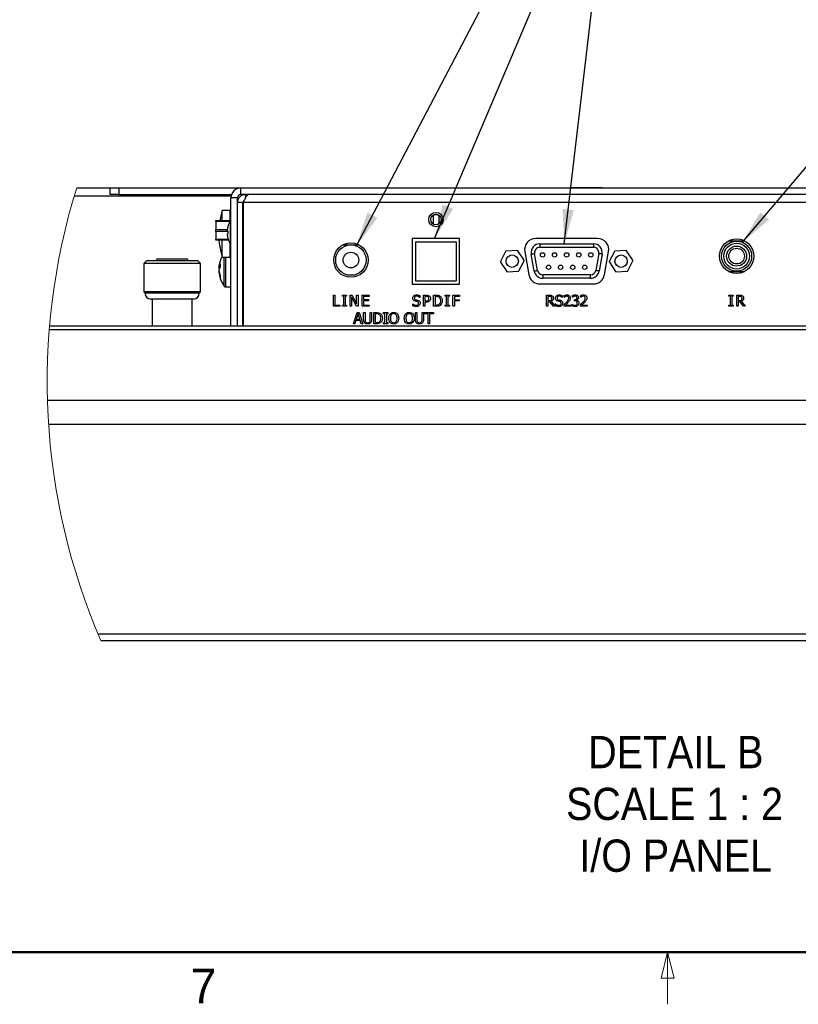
# Model space of a CAD drawing. Header units: millimetres. Extents: x 0 to 844, y -2 to 552.
# Tile 2 of 119: x 142 to 231, y 7 to 120. Entities that reach past the tile are written whole.
import ezdxf

# ---------------------------------------------------------------- set-up
doc = ezdxf.new("R2010")
doc.units = ezdxf.units.MM
doc.styles.add('SLDTEXTSTYLE0', font='ARIAL.TTF', dxfattribs={"width": 0.948})
doc.styles.add('SLDTEXTSTYLE2', font='GOTHIC.TTF', dxfattribs={"width": 0.913})
doc.styles.get("Standard").update_dxf_attribs({"font": 'GOTHIC.TTF'})
doc.dimstyles.new('SLDDIMSTYLE3', dxfattribs={"dimtxt": 0.18, "dimasz": 3.9624, "dimexe": 0, "dimexo": 0.0625, "dimgap": 0, "dimtad": 0, "dimtih": 1, "dimtoh": 1, "dimdec": 0, "dimrnd": 1e-09, "dimzin": 0, "dimdsep": 46, "dimtxsty": 'STANDARD', "dimsah": 1, "dimcen": 0.09, "dimadec": 0, "dimazin": 0, "dimtfac": 3.9624, "dimtdec": 0, "dimtofl": 0, "dimtmove": 0, "dimatfit": 3, "dimfxl": 1, "dimfrac": 2, "dimtolj": 1, "dimtzin": 0, "dimarcsym": 0})

# ---------------------------------------------------------------- blocks, each defined once
blk = doc.blocks.new('SW_NOTE_0_11')
at = {"color": 0, "linetype": 'Continuous', "lineweight": 0, "attachment_point": 2, "style": 'SLDTEXTSTYLE2'}
for s, insert, char_height in [('DETAIL B', (9.67, 4.73), 3.704), ('SCALE 1 : 2', (9.52, -1.21), 3.7042), ('I/O PANEL', (9.66, -7.15), 3.704)]:
    blk.add_mtext(s, dxfattribs=dict(at, insert=insert, char_height=char_height))

msp = doc.modelspace()

# ---------------------------------------------------------------- linework, layer by layer
at = {"color": 8, "linetype": 'Continuous', "lineweight": 25}
for p, q in [((147.83, 99.434), (165.823, 99.434)), ((290.958, 98.675), (167.237, 98.675)), ((165.673, 97.754), (165.673, 96.594)), ((189.547, 97.276), (189.092, 97.276)), ((165.733, 93.92), (165.733, 96.549)), ((167.167, 97.087), (167.237, 97.087)), ((165.673, 94.022), (165.673, 92.42)), ((167.237, 93.086), (167.167, 93.086)), ((165.029, 89.086), (165.029, 92.42)), ((165.223, 88.987), (165.223, 92.42))]:
    msp.add_line(p, q, dxfattribs=at)
at = {"color": 7, "linetype": 'Continuous', "lineweight": 25}
for p, q in [((148.108, 100.346), (151.94, 100.346)), ((151.94, 99.587), (151.94, 100.346)), ((151.94, 100.346), (152.94, 100.346)), ((152.94, 99.587), (151.94, 99.587)), ((152.94, 100.346), (152.94, 99.587)), ((152.94, 100.346), (166.94, 100.346)), ((152.94, 99.587), (165.866, 99.587)), ((166.94, 99.599), (166.94, 100.346)), ((166.94, 100.346), (290.457, 100.346)), ((290.686, 99.599), (166.94, 99.599)), ((166.94, 99.587), (166.94, 99.599)), ((166.94, 99.587), (167.471, 99.587)), ((167.471, 99.587), (167.471, 99.205)), ((167.825, 99.587), (167.471, 99.587)), ((290.69, 99.587), (167.825, 99.587)), ((176.404, 99.599), (176.404, 99.587)), ((204.712, 100.347), (204.712, 100.346)), ((205.636, 100.347), (204.712, 100.347)), ((205.212, 99.599), (205.212, 99.587)), ((205.636, 100.347), (205.636, 100.346)), ((207.483, 100.347), (205.636, 100.347)), ((207.483, 100.347), (207.483, 100.346)), ((208.407, 100.347), (207.483, 100.347)), ((207.907, 99.587), (207.907, 99.599)), ((208.407, 100.347), (208.407, 100.346)), ((166.559, 99.206), (165.8, 99.206)), ((165.8, 84.526), (165.8, 99.206)), ((166.559, 84.526), (166.559, 99.206)), ((167.167, 98.675), (166.559, 98.675)), ((166.572, 98.824), (166.572, 99.303)), ((166.572, 98.979), (166.628, 98.979)), ((167.167, 84.526), (167.167, 98.675)), ((167.237, 84.526), (167.237, 98.675)), ((165.673, 97.754), (164.759, 97.754)), ((164.759, 97.754), (164.759, 96.594)), ((167.167, 97.468), (167.237, 97.468)), ((188.996, 97.226), (188.996, 96.215)), ((189.668, 97.209), (189.668, 96.232)), ((164.059, 96.594), (165.773, 96.594)), ((164.059, 96.484), (164.059, 96.594)), ((165.694, 96.484), (164.059, 96.484)), ((164.059, 96.484), (164.059, 95.579)), ((167.237, 96.219), (167.167, 96.219)), ((164.059, 95.579), (165.39, 95.579)), ((164.059, 95.359), (164.059, 95.579)), ((165.451, 95.359), (164.059, 95.359)), ((164.059, 95.359), (164.059, 94.454)), ((167.237, 95.984), (167.167, 95.984)), ((164.059, 94.454), (165.484, 94.454)), ((164.059, 94.344), (164.059, 94.454)), ((165.523, 94.344), (164.059, 94.344)), ((164.759, 94.344), (164.759, 92.42)), ((167.167, 94.484), (167.237, 94.484)), ((178.656, 93.821), (179.569, 93.821)), ((179.569, 93.821), (180.482, 93.821)), ((192.031, 94.544), (186.606, 94.544)), ((186.606, 94.544), (186.606, 89.319)), ((186.982, 94.171), (186.982, 89.696)), ((186.982, 94.171), (191.657, 94.171)), ((191.657, 94.171), (191.657, 89.696)), ((192.031, 89.319), (192.031, 94.544)), ((207.874, 94.544), (200.766, 94.544)), ((201.233, 93.933), (207.406, 93.933)), ((201.233, 93.933), (201.233, 93.533)), ((207.406, 93.933), (207.406, 93.533)), ((222.906, 94.271), (224.732, 94.271)), ((167.167, 92.705), (167.237, 92.705)), ((197.31, 93.065), (196.718, 91.894)), ((198.662, 93.165), (197.352, 93.093)), ((199.425, 92.044), (198.707, 93.142)), ((199.515, 93.054), (199.984, 90.394)), ((200.592, 90.81), (200.248, 92.76)), ((200.986, 90.879), (200.642, 92.829)), ((201.233, 93.533), (207.406, 93.533)), ((207.997, 92.829), (207.653, 90.879)), ((208.391, 92.76), (208.047, 90.81)), ((208.656, 90.394), (209.125, 93.054)), ((209.805, 93.065), (209.213, 91.894)), ((211.157, 93.165), (209.847, 93.093)), ((211.92, 92.044), (211.202, 93.142)), ((156.121, 91.998), (155.794, 91.671)), ((155.794, 91.671), (155.794, 88.419)), ((162.324, 91.671), (155.794, 91.671)), ((161.998, 91.998), (156.121, 91.998)), ((157.294, 92.16), (157.227, 91.998)), ((160.825, 92.16), (157.294, 92.16)), ((160.892, 91.998), (160.825, 92.16)), ((162.324, 91.671), (161.998, 91.998)), ((162.324, 88.419), (162.324, 91.671)), ((164.759, 92.42), (165.673, 92.42)), ((196.72, 91.845), (197.438, 90.746)), ((198.835, 90.823), (199.427, 91.994)), ((209.215, 91.845), (209.933, 90.746)), ((211.33, 90.823), (211.922, 91.994)), ((164.432, 91.301), (164.572, 91.283)), ((164.432, 91.217), (164.438, 91.3)), ((164.475, 91.073), (164.432, 91.074)), ((164.438, 90.673), (164.432, 90.756)), ((164.432, 90.672), (164.46, 90.676)), ((197.483, 90.723), (198.793, 90.796)), ((201.577, 90.383), (201.577, 89.983)), ((207.062, 90.383), (201.577, 90.383)), ((207.062, 89.983), (207.062, 90.383)), ((209.978, 90.723), (211.288, 90.796)), ((222.901, 90.771), (224.737, 90.771)), ((186.606, 89.319), (192.031, 89.319)), ((186.982, 89.696), (191.657, 89.696)), ((201.235, 89.344), (207.405, 89.344)), ((207.062, 89.983), (201.577, 89.983)), ((155.794, 88.419), (155.958, 88.256)), ((162.324, 88.419), (155.794, 88.419)), ((162.161, 88.256), (155.958, 88.256)), ((162.161, 88.256), (162.324, 88.419)), ((165.223, 88.987), (165.8, 88.987)), ((167.167, 89.012), (167.237, 89.012)), ((161.508, 87.603), (156.611, 87.603)), ((156.774, 87.603), (156.774, 84.526)), ((161.345, 84.526), (161.345, 87.603)), ((177.57, 86.772), (177.57, 88.042)), ((177.57, 88.042), (177.73, 88.042)), ((177.73, 88.042), (177.73, 86.917)), ((178.592, 87.913), (178.592, 88.042)), ((178.592, 88.042), (179.074, 88.042)), ((178.753, 87.913), (178.592, 87.913)), ((178.753, 86.901), (178.753, 87.913)), ((179.074, 87.913), (178.914, 87.913)), ((178.914, 87.913), (178.914, 86.901)), ((179.074, 88.042), (179.074, 87.913)), ((179.486, 86.772), (179.486, 88.042)), ((179.486, 88.042), (179.727, 88.042)), ((180.194, 86.772), (179.647, 87.867)), ((179.647, 87.867), (179.647, 86.772)), ((179.727, 88.042), (180.225, 87.036)), ((180.225, 87.036), (180.225, 88.042)), ((180.225, 88.042), (180.386, 88.042)), ((180.386, 88.042), (180.386, 86.772)), ((180.846, 86.772), (180.846, 88.042)), ((180.846, 88.042), (181.65, 88.042)), ((181.65, 87.897), (181.007, 87.897)), ((181.007, 87.897), (181.007, 87.544)), ((181.007, 87.544), (181.601, 87.544)), ((181.601, 87.399), (181.007, 87.399)), ((181.007, 87.399), (181.007, 86.917)), ((181.601, 87.544), (181.601, 87.399)), ((181.65, 88.042), (181.65, 87.897)), ((186.656, 86.837), (186.656, 87.045)), ((186.656, 87.045), (186.668, 87.045)), ((187.459, 87.785), (187.447, 87.785)), ((187.459, 87.991), (187.459, 87.785)), ((187.887, 86.772), (187.887, 88.042)), ((187.887, 88.042), (188.207, 88.042)), ((188.191, 87.897), (188.048, 87.897)), ((188.048, 87.897), (188.048, 87.383)), ((188.048, 87.383), (188.165, 87.383)), ((188.194, 87.238), (188.048, 87.238)), ((188.048, 87.238), (188.048, 86.772)), ((189.054, 86.772), (189.054, 88.042)), ((189.054, 88.042), (189.342, 88.042)), ((189.344, 87.897), (189.215, 87.897)), ((189.215, 87.897), (189.215, 86.917)), ((190.382, 87.913), (190.382, 88.042)), ((190.382, 88.042), (190.864, 88.042)), ((190.543, 87.913), (190.382, 87.913)), ((190.543, 86.901), (190.543, 87.913)), ((190.704, 87.913), (190.704, 86.901)), ((190.864, 87.913), (190.704, 87.913)), ((190.864, 88.042), (190.864, 87.913)), ((191.276, 88.042), (192.031, 88.042)), ((191.276, 86.772), (191.276, 88.042)), ((192.031, 87.897), (191.437, 87.897)), ((191.437, 87.897), (191.437, 87.528)), ((191.437, 87.528), (191.999, 87.528)), ((191.999, 87.383), (191.437, 87.383)), ((191.437, 87.383), (191.437, 86.772)), ((191.999, 87.528), (191.999, 87.383)), ((192.031, 88.042), (192.031, 87.897)), ((202.005, 86.772), (202.005, 88.042)), ((202.005, 88.042), (202.33, 88.042)), ((202.333, 87.897), (202.166, 87.897)), ((202.166, 87.897), (202.166, 87.415)), ((202.166, 87.415), (202.315, 87.415)), ((202.396, 87.27), (202.166, 87.27)), ((202.166, 87.27), (202.166, 86.772)), ((202.797, 86.772), (202.396, 87.27)), ((202.535, 87.318), (202.986, 86.772)), ((203.018, 86.837), (203.018, 87.045)), ((203.018, 87.045), (203.03, 87.045)), ((203.822, 87.785), (203.81, 87.785)), ((203.822, 87.991), (203.822, 87.785)), ((204.047, 87.817), (204.047, 87.997)), ((204.056, 87.817), (204.047, 87.817)), ((204.947, 86.818), (204.947, 86.997)), ((204.947, 86.997), (204.959, 86.997)), ((204.979, 87.817), (204.979, 87.996)), ((204.99, 87.817), (204.979, 87.817)), ((205.205, 87.383), (205.205, 87.528)), ((205.205, 87.528), (205.259, 87.528)), ((205.277, 87.383), (205.205, 87.383)), ((205.46, 87.474), (205.46, 87.462)), ((205.944, 87.817), (205.944, 87.997)), ((205.953, 87.817), (205.944, 87.817)), ((222.939, 87.913), (222.939, 88.042)), ((222.939, 88.042), (223.421, 88.042)), ((223.099, 87.913), (222.939, 87.913)), ((223.099, 86.901), (223.099, 87.913)), ((223.26, 87.913), (223.26, 86.901)), ((223.421, 87.913), (223.26, 87.913)), ((223.421, 88.042), (223.421, 87.913)), ((223.832, 86.772), (223.832, 88.042)), ((223.832, 88.042), (224.157, 88.042)), ((224.16, 87.897), (223.993, 87.897)), ((223.993, 87.897), (223.993, 87.415)), ((223.993, 87.415), (224.142, 87.415)), ((224.223, 87.27), (223.993, 87.27)), ((223.993, 87.27), (223.993, 86.772)), ((224.624, 86.772), (224.223, 87.27)), ((224.362, 87.318), (224.813, 86.772)), ((178.309, 86.772), (177.57, 86.772)), ((177.73, 86.917), (178.309, 86.917)), ((178.309, 86.917), (178.309, 86.772)), ((178.592, 86.772), (178.592, 86.901)), ((178.592, 86.901), (178.753, 86.901)), ((179.074, 86.772), (178.592, 86.772)), ((178.914, 86.901), (179.074, 86.901)), ((179.074, 86.901), (179.074, 86.772)), ((179.647, 86.772), (179.486, 86.772)), ((179.855, 84.772), (180.288, 86.042)), ((180.393, 85.888), (180.188, 85.27)), ((180.386, 86.772), (180.194, 86.772)), ((180.288, 86.042), (180.499, 86.042)), ((180.598, 85.27), (180.393, 85.888)), ((180.499, 86.042), (180.932, 84.772)), ((181.65, 86.772), (180.846, 86.772)), ((181.007, 86.917), (181.65, 86.917)), ((181.028, 85.246), (181.028, 86.042)), ((181.028, 86.042), (181.189, 86.042)), ((181.189, 86.042), (181.189, 85.246)), ((181.65, 86.917), (181.65, 86.772)), ((181.784, 85.242), (181.784, 86.042)), ((181.784, 86.042), (181.945, 86.042)), ((181.945, 86.042), (181.945, 85.246)), ((182.186, 84.772), (182.186, 86.042)), ((182.186, 86.042), (182.474, 86.042)), ((182.476, 85.897), (182.347, 85.897)), ((182.347, 85.897), (182.347, 84.917)), ((183.311, 85.913), (183.311, 86.042)), ((183.311, 86.042), (183.793, 86.042)), ((183.472, 85.913), (183.311, 85.913)), ((183.472, 84.901), (183.472, 85.913)), ((183.793, 85.913), (183.633, 85.913)), ((183.633, 85.913), (183.633, 84.901)), ((183.793, 86.042), (183.793, 85.913)), ((186.976, 85.246), (186.976, 86.042)), ((186.976, 86.042), (187.137, 86.042)), ((187.137, 86.042), (187.137, 85.246)), ((187.732, 85.242), (187.732, 86.042)), ((187.732, 86.042), (187.893, 86.042)), ((188.048, 86.772), (187.887, 86.772)), ((187.893, 86.042), (187.893, 85.246)), ((187.973, 85.897), (187.973, 86.042)), ((187.973, 86.042), (189.034, 86.042)), ((188.423, 85.897), (187.973, 85.897)), ((188.423, 84.772), (188.423, 85.897)), ((189.034, 85.897), (188.584, 85.897)), ((188.584, 85.897), (188.584, 84.772)), ((189.034, 86.042), (189.034, 85.897)), ((189.345, 86.772), (189.054, 86.772)), ((189.215, 86.917), (189.344, 86.917)), ((190.382, 86.772), (190.382, 86.901)), ((190.382, 86.901), (190.543, 86.901)), ((190.864, 86.772), (190.382, 86.772)), ((190.704, 86.901), (190.864, 86.901)), ((190.864, 86.901), (190.864, 86.772)), ((191.437, 86.772), (191.276, 86.772)), ((202.166, 86.772), (202.005, 86.772)), ((202.986, 86.772), (202.797, 86.772)), ((204.015, 86.772), (204.015, 86.949)), ((204.787, 86.772), (204.015, 86.772)), ((204.173, 86.917), (204.787, 86.917)), ((204.787, 86.917), (204.787, 86.772)), ((205.912, 86.772), (205.912, 86.949)), ((206.684, 86.772), (205.912, 86.772)), ((206.07, 86.917), (206.684, 86.917)), ((206.684, 86.917), (206.684, 86.772)), ((222.939, 86.772), (222.939, 86.901)), ((222.939, 86.901), (223.099, 86.901)), ((223.421, 86.772), (222.939, 86.772)), ((223.26, 86.901), (223.421, 86.901)), ((223.421, 86.901), (223.421, 86.772)), ((223.993, 86.772), (223.832, 86.772)), ((224.813, 86.772), (224.624, 86.772)), ((180.025, 84.772), (179.855, 84.772)), ((180.141, 85.126), (180.025, 84.772)), ((180.646, 85.126), (180.141, 85.126)), ((180.188, 85.27), (180.598, 85.27)), ((180.762, 84.772), (180.646, 85.126)), ((180.932, 84.772), (180.762, 84.772)), ((182.477, 84.772), (182.186, 84.772)), ((182.347, 84.917), (182.476, 84.917)), ((183.311, 84.772), (183.311, 84.901)), ((183.311, 84.901), (183.472, 84.901)), ((183.793, 84.772), (183.311, 84.772)), ((183.633, 84.901), (183.793, 84.901)), ((183.793, 84.901), (183.793, 84.772)), ((188.584, 84.772), (188.423, 84.772)), ((144.96, 84.101), (293.606, 84.101)), ((144.995, 84.526), (293.57, 84.526)), ((144.75, 76.003), (293.815, 76.003)), ((144.879, 73.253), (293.686, 73.253)), ((150.567, 49.181), (287.998, 49.181)), ((150.888, 48.431), (287.678, 48.431))]:
    msp.add_line(p, q, dxfattribs=at)
at = {"color": 7, "linetype": 'Continuous', "lineweight": 50}
msp.add_line((25.4, 12.7), (838.2, 12.7), dxfattribs=at)
at = {"color": 7, "linetype": 'Continuous', "lineweight": 18}
for p, q in [((215.9, 12.7), (215.15, 9.7)), ((215.9, 12.7), (215.9, 6.7)), ((215.9, 12.7), (216.65, 9.7)), ((216.65, 9.7), (215.15, 9.7))]:
    msp.add_line(p, q, dxfattribs=at)
at = {"color": 7, "linetype": 'Continuous', "lineweight": 25, "flags": 128}
for points in [[(164.622, 97.005), (164.615, 97.007), (164.611, 97.009), (164.608, 97.009), (164.607, 97.01)], [(165.454, 95.409), (165.439, 95.411), (165.425, 95.412), (165.413, 95.414), (165.402, 95.415), (165.393, 95.416), (165.385, 95.417), (165.378, 95.417), (165.373, 95.418)], [(165.373, 95.051), (165.378, 95.051), (165.385, 95.052), (165.393, 95.053), (165.402, 95.054), (165.413, 95.055), (165.425, 95.056), (165.439, 95.058), (165.454, 95.059)], [(200.248, 92.76), (200.256, 92.761), (200.278, 92.765), (200.315, 92.771), (200.364, 92.78), (200.423, 92.79), (200.492, 92.802), (200.565, 92.815), (200.642, 92.829)], [(208.391, 92.76), (208.383, 92.761), (208.361, 92.765), (208.324, 92.771), (208.275, 92.78), (208.216, 92.79), (208.147, 92.802), (208.074, 92.815), (207.997, 92.829)], [(164.432, 91.301), (164.44, 91.383), (164.449, 91.454)], [(164.447, 91.216), (164.44, 91.217), (164.432, 91.217)], [(164.432, 91.074), (164.44, 91.027), (164.449, 90.987)], [(164.432, 90.756), (164.44, 90.756), (164.447, 90.757)], [(200.592, 90.81), (200.6, 90.811), (200.622, 90.815), (200.659, 90.821), (200.708, 90.83), (200.767, 90.84), (200.835, 90.852), (200.909, 90.865), (200.986, 90.879)], [(208.047, 90.81), (208.039, 90.811), (208.017, 90.815), (207.98, 90.821), (207.931, 90.83), (207.872, 90.84), (207.804, 90.852), (207.73, 90.865), (207.653, 90.879)]]:
    msp.add_lwpolyline(points, dxfattribs=at)
at = {"color": 7, "linetype": 'Continuous', "lineweight": 25}
for centre, radius in [((189.319, 96.719), 0.825), ((189.319, 96.721), 0.6), ((179.569, 92.069), 1.975), ((179.569, 92.071), 1.75), ((223.819, 92.519), 1.975), ((223.819, 92.521), 1.725), ((223.819, 92.521), 1.475), ((179.569, 92.071), 0.9), ((198.072, 91.944), 0.711), ((201.549, 92.668), 0.25), ((202.934, 92.668), 0.25), ((204.319, 92.668), 0.25), ((205.704, 92.668), 0.25), ((207.089, 92.668), 0.25), ((210.567, 91.944), 0.711), ((223.819, 92.521), 1.15), ((223.819, 92.521), 0.9), ((202.242, 91.248), 0.25), ((203.627, 91.248), 0.25), ((205.012, 91.248), 0.25), ((206.397, 91.248), 0.25)]:
    msp.add_circle(centre, radius, dxfattribs=at)
at = {"color": 7, "linetype": 'Continuous', "lineweight": 18}
msp.add_arc((219.283, 78.125), 74.563, 162.66171, 203.46845, dxfattribs=at)
at = {"color": 7, "linetype": 'Continuous', "lineweight": 25}
for centre, radius, start, end in [((166.94, 99.206), 1.14, 89.99856, 180.00069), ((166.94, 99.206), 0.381, 90.00121, 179.99543), ((172.295, 95.09), 7.924, 161.42234, 165.98159), ((165.673, 97.627), 0.127, 359.99759, 89.99652), ((172.476, 95.086), 8.085, 166.2689, 169.2484), ((167.86, 95.234), 2.501, 148.27675, 164.66652), ((165.886, 96.454), 0.18, 118.61999, 148.24204), ((167.878, 95.234), 2.511, 164.83387, 175.81251), ((167.878, 95.234), 2.511, 184.18751, 195.1662), ((165.985, 96.634), 0.912, 234.02176, 234.43232), ((168.333, 95.234), 2.884, 176.51997, 183.48003), ((172.461, 95.084), 8.07, 185.2578, 193.73137), ((166.245, 93.474), 1.357, 125.63495, 125.91097), ((167.86, 95.234), 2.501, 195.33348, 211.72325), ((165.886, 94.014), 0.18, 211.72061, 241.41568), ((200.766, 93.274), 1.27, 90.00097, 189.99866), ((201.233, 92.933), 1, 89.9981, 190.00137), ((207.406, 92.933), 1, 350.00144, 89.9991), ((207.874, 93.274), 1.27, 350.00134, 89.99903), ((166.824, 86.368), 7.148, 107.9514, 108.07298), ((172.295, 95.083), 7.924, 194.01835, 198.57781), ((197.355, 93.043), 0.05, 93.11497, 153.18325), ((198.665, 93.115), 0.05, 33.16106, 93.15521), ((201.233, 92.933), 0.6, 89.99803, 190.00131), ((207.406, 92.933), 0.6, 350.00336, 89.99729), ((209.85, 93.043), 0.05, 93.15419, 153.18139), ((211.16, 93.115), 0.05, 33.16106, 93.15521), ((165.273, 91.171), 0.852, 145.40609, 171.18912), ((167.664, 90.987), 3.249, 153.41612, 171.74074), ((167.506, 91.465), 2.94, 176.30336, 183.69664), ((165.673, 92.547), 0.127, 270.00204, 0.00384), ((196.762, 91.872), 0.0501, 153.19819, 213.08877), ((199.383, 92.016), 0.05, 333.1696, 33.18556), ((209.257, 91.872), 0.05, 153.1696, 213.18556), ((211.878, 92.016), 0.0501, 333.19819, 33.08877), ((166.95, 90.87), 2.526, 170.26233, 175.36432), ((165.422, 90.743), 1.002, 147.96304, 171.08343), ((167.013, 91.112), 2.59, 184.71398, 199.5496), ((166.869, 90.871), 2.445, 184.66382, 200.08057), ((167.665, 90.987), 3.25, 188.26246, 215.78328), ((197.48, 90.773), 0.05, 213.15751, 273.15876), ((198.79, 90.846), 0.05, 273.15419, 333.18139), ((201.235, 90.614), 1.27, 190.00023, 270.00011), ((201.577, 90.983), 1, 190.00212, 269.99842), ((201.577, 90.983), 0.6, 190.0012, 269.99939), ((207.062, 90.983), 0.6, 269.99843, 350.00383), ((207.062, 90.983), 1, 270.00027, 350.0009), ((207.405, 90.614), 1.27, 269.99989, 349.99977), ((209.975, 90.773), 0.05, 213.15751, 273.15876), ((211.285, 90.846), 0.05, 273.11497, 333.18325), ((165.501, 90.138), 0.935, 173.43965, 186.56035), ((156.611, 88.256), 0.653, 179.99736, 270.00256), ((161.508, 88.256), 0.653, 270.00191, 359.99818), ((165.223, 89.227), 0.24, 215.77834, 270.00531)]:
    msp.add_arc(centre, radius, start, end, dxfattribs=at)
for points, knots in [([(167.471, 99.587), (167.376, 99.578), (167.169, 99.559), (166.885, 99.398), (166.666, 99.143), (166.57, 98.883), (166.562, 98.724), (166.559, 98.675)], [0, 0, 0, 0, 0.20068265, 0.43275283, 0.66485198, 0.89695444, 1, 1, 1, 1]), ([(167.237, 98.675), (167.276, 98.769), (167.355, 98.962), (167.477, 99.232), (167.603, 99.444), (167.725, 99.573), (167.804, 99.584), (167.825, 99.587)], [0, 0, 0, 0, 0.2733402, 0.5601017, 0.7877217, 0.945087, 1, 1, 1, 1]), ([(186.668, 87.045), (186.732, 86.996), (186.847, 86.908), (186.99, 86.892), (187.053, 86.884)], [0, 0, 0, 0, 0.5597063, 1, 1, 1, 1]), ([(186.672, 87.706), (186.68, 87.764), (186.695, 87.881), (186.815, 88.002), (186.952, 88.066), (187.044, 88.071), (187.09, 88.074)], [0, 0, 0, 0, 0.2790016, 0.5585257, 0.7790664, 1, 1, 1, 1]), ([(186.753, 87.473), (186.726, 87.512), (186.677, 87.583), (186.673, 87.668), (186.672, 87.706)], [0, 0, 0, 0, 0.5586538, 1, 1, 1, 1]), ([(186.958, 87.359), (186.915, 87.372), (186.838, 87.395), (186.779, 87.449), (186.753, 87.473)], [0, 0, 0, 0, 0.56038867, 1, 1, 1, 1]), ([(187.104, 87.929), (187.069, 87.927), (187.001, 87.923), (186.914, 87.878), (186.857, 87.807), (186.851, 87.753), (186.849, 87.725)], [0, 0, 0, 0, 0.2807886, 0.5604894, 0.7801397, 1, 1, 1, 1]), ([(186.849, 87.725), (186.85, 87.699), (186.853, 87.647), (186.904, 87.563), (186.968, 87.538), (187.006, 87.522)], [0, 0, 0, 0, 0.2811429, 0.5609753, 1, 1, 1, 1]), ([(187.182, 87.3), (187.141, 87.311), (187.066, 87.331), (186.991, 87.35), (186.958, 87.359)], [0, 0, 0, 0, 0.5599878, 1, 1, 1, 1]), ([(187.006, 87.522), (187.054, 87.51), (187.139, 87.489), (187.224, 87.465), (187.261, 87.455)], [0, 0, 0, 0, 0.5599654, 1, 1, 1, 1]), ([(187.053, 86.884), (187.09, 86.886), (187.165, 86.889), (187.262, 86.934), (187.322, 87.013), (187.328, 87.072), (187.331, 87.102)], [0, 0, 0, 0, 0.2812495, 0.5605122, 0.7801031, 1, 1, 1, 1]), ([(187.09, 88.074), (187.162, 88.07), (187.29, 88.063), (187.408, 88.013), (187.459, 87.991)], [0, 0, 0, 0, 0.5598618, 1, 1, 1, 1]), ([(187.447, 87.785), (187.39, 87.83), (187.288, 87.91), (187.16, 87.923), (187.104, 87.929)], [0, 0, 0, 0, 0.5599038, 1, 1, 1, 1]), ([(187.331, 87.102), (187.329, 87.127), (187.326, 87.177), (187.281, 87.26), (187.22, 87.285), (187.182, 87.3)], [0, 0, 0, 0, 0.2813328, 0.5614928, 1, 1, 1, 1]), ([(187.261, 87.455), (187.3, 87.44), (187.377, 87.411), (187.461, 87.327), (187.502, 87.227), (187.506, 87.162), (187.508, 87.13)], [0, 0, 0, 0, 0.2803602, 0.5594167, 0.7795172, 1, 1, 1, 1]), ([(187.508, 87.13), (187.501, 87.072), (187.489, 86.97), (187.423, 86.891), (187.394, 86.857)], [0, 0, 0, 0, 0.5596168, 1, 1, 1, 1]), ([(188.165, 87.383), (188.222, 87.382), (188.322, 87.381), (188.405, 87.436), (188.441, 87.46)], [0, 0, 0, 0, 0.5625968, 1, 1, 1, 1]), ([(188.421, 87.848), (188.38, 87.866), (188.306, 87.897), (188.226, 87.897), (188.191, 87.897)], [0, 0, 0, 0, 0.5580562, 1, 1, 1, 1]), ([(188.578, 87.371), (188.513, 87.325), (188.397, 87.242), (188.256, 87.239), (188.194, 87.238)], [0, 0, 0, 0, 0.55776699, 1, 1, 1, 1]), ([(188.207, 88.042), (188.273, 88.041), (188.39, 88.039), (188.494, 87.985), (188.539, 87.962)], [0, 0, 0, 0, 0.5608497, 1, 1, 1, 1]), ([(188.514, 87.652), (188.511, 87.695), (188.504, 87.774), (188.446, 87.825), (188.421, 87.848)], [0, 0, 0, 0, 0.5603192, 1, 1, 1, 1]), ([(188.441, 87.46), (188.465, 87.492), (188.509, 87.549), (188.513, 87.62), (188.514, 87.652)], [0, 0, 0, 0, 0.558531, 1, 1, 1, 1]), ([(188.539, 87.962), (188.565, 87.941), (188.617, 87.899), (188.68, 87.794), (188.687, 87.708), (188.691, 87.656)], [0, 0, 0, 0, 0.280344, 0.56066786, 1, 1, 1, 1]), ([(188.691, 87.656), (188.685, 87.596), (188.674, 87.49), (188.608, 87.407), (188.578, 87.371)], [0, 0, 0, 0, 0.5596534, 1, 1, 1, 1]), ([(189.342, 88.042), (189.395, 88.041), (189.483, 88.04), (189.604, 88.022), (189.704, 87.992), (189.764, 87.958), (189.794, 87.941)], [0, 0, 0, 0, 0.3401333, 0.5601729, 0.7801779, 1, 1, 1, 1]), ([(189.681, 87.82), (189.621, 87.847), (189.513, 87.896), (189.396, 87.897), (189.344, 87.897)], [0, 0, 0, 0, 0.5587194, 1, 1, 1, 1]), ([(189.344, 86.917), (189.414, 86.917), (189.539, 86.918), (189.649, 86.976), (189.697, 87.001)], [0, 0, 0, 0, 0.5609394, 1, 1, 1, 1]), ([(189.874, 87.408), (189.867, 87.498), (189.856, 87.624), (189.766, 87.759), (189.709, 87.8), (189.681, 87.82)], [0, 0, 0, 0, 0.5585492, 0.779294, 1, 1, 1, 1]), ([(189.697, 87.001), (189.73, 87.029), (189.797, 87.085), (189.864, 87.229), (189.87, 87.34), (189.874, 87.408)], [0, 0, 0, 0, 0.2799248, 0.5599215, 1, 1, 1, 1]), ([(190.051, 87.406), (190.038, 87.288), (190.015, 87.077), (189.861, 86.936), (189.793, 86.873)], [0, 0, 0, 0, 0.55993861, 1, 1, 1, 1]), ([(189.794, 87.941), (189.84, 87.905), (189.93, 87.832), (190.033, 87.646), (190.044, 87.497), (190.051, 87.406)], [0, 0, 0, 0, 0.2801007, 0.5603379, 1, 1, 1, 1]), ([(202.315, 87.415), (202.362, 87.415), (202.445, 87.414), (202.514, 87.461), (202.544, 87.481)], [0, 0, 0, 0, 0.56237798, 1, 1, 1, 1]), ([(202.33, 88.042), (202.393, 88.043), (202.506, 88.045), (202.606, 87.996), (202.65, 87.974)], [0, 0, 0, 0, 0.5614351, 1, 1, 1, 1]), ([(202.536, 87.854), (202.5, 87.869), (202.435, 87.897), (202.365, 87.897), (202.333, 87.897)], [0, 0, 0, 0, 0.5581006, 1, 1, 1, 1]), ([(202.793, 87.694), (202.79, 87.649), (202.784, 87.558), (202.704, 87.409), (202.599, 87.352), (202.535, 87.318)], [0, 0, 0, 0, 0.2811287, 0.561457, 1, 1, 1, 1]), ([(202.616, 87.684), (202.613, 87.721), (202.608, 87.789), (202.558, 87.834), (202.536, 87.854)], [0, 0, 0, 0, 0.5604069, 1, 1, 1, 1]), ([(202.544, 87.481), (202.569, 87.515), (202.613, 87.576), (202.615, 87.651), (202.616, 87.684)], [0, 0, 0, 0, 0.5576901, 1, 1, 1, 1]), ([(202.65, 87.974), (202.675, 87.955), (202.723, 87.918), (202.783, 87.822), (202.789, 87.743), (202.793, 87.694)], [0, 0, 0, 0, 0.28045588, 0.56075224, 1, 1, 1, 1]), ([(203.03, 87.045), (203.094, 86.996), (203.21, 86.908), (203.353, 86.892), (203.416, 86.884)], [0, 0, 0, 0, 0.55966777, 1, 1, 1, 1]), ([(203.034, 87.706), (203.042, 87.764), (203.058, 87.881), (203.178, 88.002), (203.315, 88.066), (203.406, 88.071), (203.452, 88.074)], [0, 0, 0, 0, 0.2790016, 0.5585257, 0.7790664, 1, 1, 1, 1]), ([(203.115, 87.473), (203.088, 87.512), (203.04, 87.583), (203.036, 87.668), (203.034, 87.706)], [0, 0, 0, 0, 0.5586204, 1, 1, 1, 1]), ([(203.32, 87.359), (203.277, 87.372), (203.2, 87.395), (203.141, 87.449), (203.115, 87.473)], [0, 0, 0, 0, 0.5602825, 1, 1, 1, 1]), ([(203.466, 87.929), (203.432, 87.927), (203.363, 87.923), (203.277, 87.878), (203.219, 87.807), (203.214, 87.753), (203.211, 87.725)], [0, 0, 0, 0, 0.2807748, 0.5604617, 0.7801505, 1, 1, 1, 1]), ([(203.211, 87.725), (203.213, 87.699), (203.216, 87.647), (203.266, 87.563), (203.33, 87.538), (203.369, 87.522)], [0, 0, 0, 0, 0.2811695, 0.5609575, 1, 1, 1, 1]), ([(203.545, 87.3), (203.503, 87.311), (203.428, 87.331), (203.353, 87.35), (203.32, 87.359)], [0, 0, 0, 0, 0.5598636, 1, 1, 1, 1]), ([(203.369, 87.522), (203.417, 87.51), (203.502, 87.489), (203.586, 87.465), (203.623, 87.455)], [0, 0, 0, 0, 0.5600747, 1, 1, 1, 1]), ([(203.416, 86.884), (203.453, 86.886), (203.527, 86.889), (203.624, 86.934), (203.685, 87.013), (203.691, 87.072), (203.693, 87.102)], [0, 0, 0, 0, 0.2811769, 0.560509, 0.7801014, 1, 1, 1, 1]), ([(203.452, 88.074), (203.524, 88.07), (203.652, 88.063), (203.77, 88.013), (203.822, 87.991)], [0, 0, 0, 0, 0.5598959, 1, 1, 1, 1]), ([(203.81, 87.785), (203.753, 87.83), (203.651, 87.91), (203.522, 87.923), (203.466, 87.929)], [0, 0, 0, 0, 0.5599038, 1, 1, 1, 1]), ([(203.693, 87.102), (203.692, 87.127), (203.689, 87.177), (203.644, 87.26), (203.582, 87.285), (203.545, 87.3)], [0, 0, 0, 0, 0.2813175, 0.5615167, 1, 1, 1, 1]), ([(203.623, 87.455), (203.662, 87.44), (203.74, 87.411), (203.823, 87.327), (203.865, 87.227), (203.868, 87.162), (203.87, 87.13)], [0, 0, 0, 0, 0.2804066, 0.5594481, 0.7795367, 1, 1, 1, 1]), ([(203.87, 87.13), (203.864, 87.072), (203.852, 86.97), (203.786, 86.891), (203.757, 86.857)], [0, 0, 0, 0, 0.55960733, 1, 1, 1, 1]), ([(204.015, 86.949), (204.073, 87.005), (204.176, 87.105), (204.273, 87.211), (204.315, 87.258)], [0, 0, 0, 0, 0.5600085, 1, 1, 1, 1]), ([(204.047, 87.997), (204.105, 88.021), (204.208, 88.062), (204.318, 88.07), (204.367, 88.074)], [0, 0, 0, 0, 0.5600176, 1, 1, 1, 1]), ([(204.175, 87.888), (204.152, 87.877), (204.11, 87.856), (204.073, 87.829), (204.056, 87.817)], [0, 0, 0, 0, 0.5596997, 1, 1, 1, 1]), ([(204.506, 87.248), (204.445, 87.185), (204.337, 87.071), (204.223, 86.964), (204.173, 86.917)], [0, 0, 0, 0, 0.55996499, 1, 1, 1, 1]), ([(204.351, 87.929), (204.317, 87.926), (204.256, 87.921), (204.2, 87.898), (204.175, 87.888)], [0, 0, 0, 0, 0.5595477, 1, 1, 1, 1]), ([(204.315, 87.258), (204.385, 87.332), (204.509, 87.464), (204.546, 87.64), (204.562, 87.717)], [0, 0, 0, 0, 0.5626175, 1, 1, 1, 1]), ([(204.501, 87.878), (204.476, 87.895), (204.43, 87.925), (204.375, 87.928), (204.351, 87.929)], [0, 0, 0, 0, 0.5586638, 1, 1, 1, 1]), ([(204.367, 88.074), (204.421, 88.07), (204.53, 88.063), (204.66, 87.975), (204.73, 87.85), (204.736, 87.765), (204.738, 87.722)], [0, 0, 0, 0, 0.2804594, 0.5593739, 0.7793511, 1, 1, 1, 1]), ([(204.562, 87.717), (204.559, 87.75), (204.555, 87.81), (204.518, 87.857), (204.501, 87.878)], [0, 0, 0, 0, 0.5602354, 1, 1, 1, 1]), ([(204.674, 87.467), (204.645, 87.424), (204.595, 87.346), (204.533, 87.278), (204.506, 87.248)], [0, 0, 0, 0, 0.5597667, 1, 1, 1, 1]), ([(204.738, 87.722), (204.735, 87.672), (204.729, 87.583), (204.691, 87.502), (204.674, 87.467)], [0, 0, 0, 0, 0.5596527, 1, 1, 1, 1]), ([(204.959, 86.997), (205.015, 86.963), (205.115, 86.902), (205.231, 86.89), (205.282, 86.884)], [0, 0, 0, 0, 0.56024639, 1, 1, 1, 1]), ([(204.979, 87.996), (205.039, 88.02), (205.145, 88.063), (205.259, 88.071), (205.309, 88.074)], [0, 0, 0, 0, 0.5597747, 1, 1, 1, 1]), ([(205.113, 87.889), (205.089, 87.877), (205.046, 87.856), (205.007, 87.829), (204.99, 87.817)], [0, 0, 0, 0, 0.5598623, 1, 1, 1, 1]), ([(205.292, 87.929), (205.258, 87.926), (205.196, 87.921), (205.138, 87.899), (205.113, 87.889)], [0, 0, 0, 0, 0.55953793, 1, 1, 1, 1]), ([(205.259, 87.528), (205.294, 87.53), (205.365, 87.535), (205.454, 87.585), (205.504, 87.664), (205.508, 87.719), (205.51, 87.747)], [0, 0, 0, 0, 0.280686, 0.5600592, 0.7795981, 1, 1, 1, 1]), ([(205.467, 87.337), (205.433, 87.353), (205.373, 87.382), (205.306, 87.382), (205.277, 87.383)], [0, 0, 0, 0, 0.5576918, 1, 1, 1, 1]), ([(205.445, 87.889), (205.418, 87.903), (205.37, 87.928), (205.316, 87.929), (205.292, 87.929)], [0, 0, 0, 0, 0.5583591, 1, 1, 1, 1]), ([(205.309, 88.074), (205.362, 88.072), (205.457, 88.069), (205.538, 88.022), (205.574, 88.001)], [0, 0, 0, 0, 0.5603592, 1, 1, 1, 1]), ([(205.51, 87.747), (205.507, 87.778), (205.501, 87.833), (205.462, 87.872), (205.445, 87.889)], [0, 0, 0, 0, 0.5594591, 1, 1, 1, 1]), ([(205.687, 87.763), (205.683, 87.726), (205.676, 87.652), (205.616, 87.565), (205.543, 87.501), (205.488, 87.483), (205.46, 87.474)], [0, 0, 0, 0, 0.2797397, 0.5594919, 0.7798042, 1, 1, 1, 1]), ([(205.46, 87.462), (205.495, 87.453), (205.558, 87.437), (205.608, 87.397), (205.63, 87.38)], [0, 0, 0, 0, 0.5604414, 1, 1, 1, 1]), ([(205.542, 87.153), (205.54, 87.193), (205.537, 87.264), (205.488, 87.315), (205.467, 87.337)], [0, 0, 0, 0, 0.56111022, 1, 1, 1, 1]), ([(205.473, 86.956), (205.496, 86.989), (205.539, 87.048), (205.541, 87.121), (205.542, 87.153)], [0, 0, 0, 0, 0.5585631, 1, 1, 1, 1]), ([(205.574, 88.001), (205.594, 87.985), (205.633, 87.951), (205.678, 87.869), (205.684, 87.803), (205.687, 87.763)], [0, 0, 0, 0, 0.2804241, 0.5606079, 1, 1, 1, 1]), ([(205.719, 87.144), (205.713, 87.085), (205.703, 86.978), (205.636, 86.895), (205.606, 86.858)], [0, 0, 0, 0, 0.5593428, 1, 1, 1, 1]), ([(205.63, 87.38), (205.66, 87.34), (205.714, 87.27), (205.717, 87.183), (205.719, 87.144)], [0, 0, 0, 0, 0.5582016, 1, 1, 1, 1]), ([(205.912, 86.949), (205.97, 87.005), (206.073, 87.105), (206.17, 87.211), (206.212, 87.258)], [0, 0, 0, 0, 0.56003, 1, 1, 1, 1]), ([(205.944, 87.997), (206.002, 88.021), (206.105, 88.062), (206.215, 88.07), (206.264, 88.074)], [0, 0, 0, 0, 0.5600552, 1, 1, 1, 1]), ([(206.072, 87.888), (206.049, 87.877), (206.007, 87.856), (205.97, 87.829), (205.953, 87.817)], [0, 0, 0, 0, 0.5598816, 1, 1, 1, 1]), ([(206.403, 87.248), (206.342, 87.185), (206.234, 87.071), (206.12, 86.964), (206.07, 86.917)], [0, 0, 0, 0, 0.55996499, 1, 1, 1, 1]), ([(206.247, 87.929), (206.214, 87.926), (206.153, 87.921), (206.097, 87.898), (206.072, 87.888)], [0, 0, 0, 0, 0.5595477, 1, 1, 1, 1]), ([(206.212, 87.258), (206.282, 87.332), (206.406, 87.464), (206.443, 87.64), (206.458, 87.717)], [0, 0, 0, 0, 0.5626175, 1, 1, 1, 1]), ([(206.398, 87.878), (206.373, 87.895), (206.327, 87.925), (206.272, 87.928), (206.247, 87.929)], [0, 0, 0, 0, 0.5586638, 1, 1, 1, 1]), ([(206.264, 88.074), (206.318, 88.07), (206.427, 88.063), (206.557, 87.975), (206.627, 87.85), (206.632, 87.765), (206.635, 87.722)], [0, 0, 0, 0, 0.2804715, 0.5593551, 0.7793417, 1, 1, 1, 1]), ([(206.458, 87.717), (206.456, 87.75), (206.452, 87.81), (206.415, 87.857), (206.398, 87.878)], [0, 0, 0, 0, 0.5603014, 1, 1, 1, 1]), ([(206.571, 87.467), (206.542, 87.424), (206.492, 87.346), (206.43, 87.278), (206.403, 87.248)], [0, 0, 0, 0, 0.5598334, 1, 1, 1, 1]), ([(206.635, 87.722), (206.632, 87.672), (206.626, 87.583), (206.588, 87.502), (206.571, 87.467)], [0, 0, 0, 0, 0.5596461, 1, 1, 1, 1]), ([(224.142, 87.415), (224.189, 87.415), (224.272, 87.414), (224.341, 87.461), (224.371, 87.481)], [0, 0, 0, 0, 0.5623248, 1, 1, 1, 1]), ([(224.157, 88.042), (224.22, 88.043), (224.333, 88.045), (224.433, 87.996), (224.477, 87.974)], [0, 0, 0, 0, 0.5614351, 1, 1, 1, 1]), ([(224.363, 87.854), (224.327, 87.869), (224.262, 87.897), (224.191, 87.897), (224.16, 87.897)], [0, 0, 0, 0, 0.5581601, 1, 1, 1, 1]), ([(224.62, 87.694), (224.617, 87.649), (224.611, 87.558), (224.531, 87.409), (224.426, 87.352), (224.362, 87.318)], [0, 0, 0, 0, 0.2811287, 0.561457, 1, 1, 1, 1]), ([(224.443, 87.684), (224.44, 87.721), (224.435, 87.789), (224.385, 87.834), (224.363, 87.854)], [0, 0, 0, 0, 0.56047865, 1, 1, 1, 1]), ([(224.371, 87.481), (224.396, 87.515), (224.44, 87.576), (224.442, 87.651), (224.443, 87.684)], [0, 0, 0, 0, 0.55768133, 1, 1, 1, 1]), ([(224.477, 87.974), (224.501, 87.955), (224.55, 87.918), (224.61, 87.822), (224.616, 87.743), (224.62, 87.694)], [0, 0, 0, 0, 0.28045588, 0.56075224, 1, 1, 1, 1]), ([(182.474, 86.042), (182.527, 86.041), (182.615, 86.04), (182.736, 86.022), (182.836, 85.992), (182.896, 85.958), (182.926, 85.941)], [0, 0, 0, 0, 0.3401139, 0.5601409, 0.780134, 1, 1, 1, 1]), ([(182.812, 85.82), (182.752, 85.847), (182.645, 85.896), (182.528, 85.897), (182.476, 85.897)], [0, 0, 0, 0, 0.5587195, 1, 1, 1, 1]), ([(182.926, 85.941), (182.971, 85.905), (183.062, 85.832), (183.164, 85.646), (183.176, 85.497), (183.183, 85.406)], [0, 0, 0, 0, 0.280075, 0.5603208, 1, 1, 1, 1]), ([(183.922, 85.406), (183.927, 85.507), (183.935, 85.685), (184.032, 85.835), (184.075, 85.9)], [0, 0, 0, 0, 0.56036176, 1, 1, 1, 1]), ([(184.075, 85.9), (184.141, 85.957), (184.26, 86.059), (184.416, 86.07), (184.484, 86.074)], [0, 0, 0, 0, 0.5582859, 1, 1, 1, 1]), ([(184.485, 85.929), (184.423, 85.923), (184.312, 85.913), (184.236, 85.832), (184.203, 85.796)], [0, 0, 0, 0, 0.5592387, 1, 1, 1, 1]), ([(184.484, 86.074), (184.572, 86.066), (184.728, 86.051), (184.844, 85.946), (184.894, 85.9)], [0, 0, 0, 0, 0.5596325, 1, 1, 1, 1]), ([(184.767, 85.796), (184.722, 85.84), (184.643, 85.917), (184.534, 85.926), (184.485, 85.929)], [0, 0, 0, 0, 0.5582326, 1, 1, 1, 1]), ([(184.894, 85.9), (184.946, 85.815), (185.038, 85.662), (185.045, 85.485), (185.047, 85.406)], [0, 0, 0, 0, 0.5583065, 1, 1, 1, 1]), ([(185.69, 85.406), (185.695, 85.507), (185.704, 85.685), (185.801, 85.835), (185.843, 85.9)], [0, 0, 0, 0, 0.5603806, 1, 1, 1, 1]), ([(185.843, 85.9), (185.91, 85.957), (186.029, 86.059), (186.184, 86.07), (186.253, 86.074)], [0, 0, 0, 0, 0.5582859, 1, 1, 1, 1]), ([(186.254, 85.929), (186.191, 85.923), (186.08, 85.913), (186.004, 85.832), (185.971, 85.796)], [0, 0, 0, 0, 0.5592387, 1, 1, 1, 1]), ([(186.253, 86.074), (186.34, 86.066), (186.496, 86.051), (186.612, 85.946), (186.663, 85.9)], [0, 0, 0, 0, 0.5596325, 1, 1, 1, 1]), ([(186.535, 85.796), (186.491, 85.84), (186.411, 85.917), (186.302, 85.926), (186.254, 85.929)], [0, 0, 0, 0, 0.5582326, 1, 1, 1, 1]), ([(187.067, 86.74), (186.987, 86.744), (186.844, 86.752), (186.713, 86.811), (186.656, 86.837)], [0, 0, 0, 0, 0.5594275, 1, 1, 1, 1]), ([(186.663, 85.9), (186.714, 85.815), (186.807, 85.662), (186.813, 85.485), (186.816, 85.406)], [0, 0, 0, 0, 0.5583065, 1, 1, 1, 1]), ([(187.394, 86.857), (187.339, 86.817), (187.241, 86.746), (187.12, 86.742), (187.067, 86.74)], [0, 0, 0, 0, 0.5584197, 1, 1, 1, 1]), ([(189.793, 86.873), (189.746, 86.848), (189.67, 86.806), (189.55, 86.782), (189.448, 86.773), (189.38, 86.772), (189.345, 86.772)], [0, 0, 0, 0, 0.3395892, 0.5595781, 0.7797395, 1, 1, 1, 1]), ([(203.429, 86.74), (203.349, 86.744), (203.206, 86.752), (203.076, 86.811), (203.018, 86.837)], [0, 0, 0, 0, 0.559464, 1, 1, 1, 1]), ([(203.757, 86.857), (203.702, 86.817), (203.603, 86.746), (203.483, 86.742), (203.429, 86.74)], [0, 0, 0, 0, 0.5584519, 1, 1, 1, 1]), ([(205.294, 86.74), (205.227, 86.744), (205.107, 86.752), (204.996, 86.798), (204.947, 86.818)], [0, 0, 0, 0, 0.5597844, 1, 1, 1, 1]), ([(205.282, 86.884), (205.322, 86.887), (205.393, 86.892), (205.448, 86.936), (205.473, 86.956)], [0, 0, 0, 0, 0.5609384, 1, 1, 1, 1]), ([(205.606, 86.858), (205.555, 86.818), (205.462, 86.748), (205.346, 86.742), (205.294, 86.74)], [0, 0, 0, 0, 0.5580334, 1, 1, 1, 1]), ([(181.149, 84.857), (181.124, 84.887), (181.074, 84.948), (181.034, 85.085), (181.031, 85.185), (181.028, 85.246)], [0, 0, 0, 0, 0.2797199, 0.559606, 1, 1, 1, 1]), ([(181.486, 84.74), (181.416, 84.743), (181.291, 84.749), (181.193, 84.824), (181.149, 84.857)], [0, 0, 0, 0, 0.5605161, 1, 1, 1, 1]), ([(181.189, 85.246), (181.189, 85.195), (181.188, 85.105), (181.228, 85.024), (181.245, 84.989)], [0, 0, 0, 0, 0.5614171, 1, 1, 1, 1]), ([(181.245, 84.989), (181.262, 84.969), (181.295, 84.93), (181.38, 84.891), (181.446, 84.887), (181.486, 84.884)], [0, 0, 0, 0, 0.2798857, 0.5598637, 1, 1, 1, 1]), ([(181.486, 84.884), (181.539, 84.888), (181.633, 84.893), (181.699, 84.96), (181.728, 84.989)], [0, 0, 0, 0, 0.5612772, 1, 1, 1, 1]), ([(181.824, 84.857), (181.767, 84.817), (181.665, 84.744), (181.541, 84.741), (181.486, 84.74)], [0, 0, 0, 0, 0.5578254, 1, 1, 1, 1]), ([(181.728, 84.989), (181.748, 85.034), (181.784, 85.115), (181.784, 85.203), (181.784, 85.242)], [0, 0, 0, 0, 0.5580278, 1, 1, 1, 1]), ([(181.945, 85.246), (181.944, 85.166), (181.942, 85.023), (181.86, 84.908), (181.824, 84.857)], [0, 0, 0, 0, 0.5618757, 1, 1, 1, 1]), ([(182.476, 84.917), (182.546, 84.917), (182.67, 84.918), (182.78, 84.976), (182.829, 85.001)], [0, 0, 0, 0, 0.5609395, 1, 1, 1, 1]), ([(182.925, 84.873), (182.878, 84.848), (182.801, 84.806), (182.682, 84.782), (182.58, 84.773), (182.511, 84.772), (182.477, 84.772)], [0, 0, 0, 0, 0.33955162, 0.55961577, 0.77979032, 1, 1, 1, 1]), ([(183.006, 85.408), (182.998, 85.498), (182.988, 85.624), (182.898, 85.759), (182.841, 85.8), (182.812, 85.82)], [0, 0, 0, 0, 0.5585429, 0.7792473, 1, 1, 1, 1]), ([(182.829, 85.001), (182.862, 85.029), (182.929, 85.085), (182.996, 85.229), (183.002, 85.34), (183.006, 85.408)], [0, 0, 0, 0, 0.2799253, 0.5599207, 1, 1, 1, 1]), ([(183.183, 85.406), (183.17, 85.288), (183.147, 85.077), (182.993, 84.936), (182.925, 84.873)], [0, 0, 0, 0, 0.55993861, 1, 1, 1, 1]), ([(184.074, 84.914), (184.023, 84.999), (183.931, 85.152), (183.925, 85.328), (183.922, 85.406)], [0, 0, 0, 0, 0.55823528, 1, 1, 1, 1]), ([(184.484, 84.74), (184.396, 84.747), (184.239, 84.761), (184.124, 84.867), (184.074, 84.914)], [0, 0, 0, 0, 0.55978227, 1, 1, 1, 1]), ([(184.203, 85.796), (184.167, 85.728), (184.104, 85.605), (184.1, 85.467), (184.099, 85.406)], [0, 0, 0, 0, 0.558311, 1, 1, 1, 1]), ([(184.099, 85.406), (184.102, 85.338), (184.108, 85.201), (184.183, 85.022), (184.323, 84.902), (184.431, 84.89), (184.485, 84.884)], [0, 0, 0, 0, 0.28120893, 0.56084532, 0.78031099, 1, 1, 1, 1]), ([(184.894, 84.914), (184.828, 84.857), (184.709, 84.754), (184.553, 84.744), (184.484, 84.74)], [0, 0, 0, 0, 0.5581982, 1, 1, 1, 1]), ([(184.485, 84.884), (184.531, 84.888), (184.622, 84.896), (184.739, 84.976), (184.854, 85.142), (184.864, 85.297), (184.87, 85.406)], [0, 0, 0, 0, 0.18691276, 0.37358561, 0.56062001, 1, 1, 1, 1]), ([(184.87, 85.406), (184.868, 85.484), (184.863, 85.623), (184.796, 85.743), (184.767, 85.796)], [0, 0, 0, 0, 0.5607128, 1, 1, 1, 1]), ([(185.047, 85.406), (185.042, 85.307), (185.034, 85.128), (184.937, 84.98), (184.894, 84.914)], [0, 0, 0, 0, 0.5605847, 1, 1, 1, 1]), ([(185.842, 84.914), (185.791, 84.999), (185.699, 85.152), (185.693, 85.328), (185.69, 85.406)], [0, 0, 0, 0, 0.5582463, 1, 1, 1, 1]), ([(186.253, 84.74), (186.165, 84.747), (186.007, 84.761), (185.893, 84.867), (185.842, 84.914)], [0, 0, 0, 0, 0.5598112, 1, 1, 1, 1]), ([(185.971, 85.796), (185.936, 85.728), (185.872, 85.605), (185.869, 85.467), (185.867, 85.406)], [0, 0, 0, 0, 0.558311, 1, 1, 1, 1]), ([(185.867, 85.406), (185.87, 85.338), (185.876, 85.201), (185.952, 85.022), (186.091, 84.902), (186.199, 84.89), (186.254, 84.884)], [0, 0, 0, 0, 0.2812113, 0.56085, 0.7803493, 1, 1, 1, 1]), ([(186.663, 84.914), (186.596, 84.857), (186.477, 84.754), (186.321, 84.744), (186.253, 84.74)], [0, 0, 0, 0, 0.5581982, 1, 1, 1, 1]), ([(186.254, 84.884), (186.299, 84.888), (186.391, 84.896), (186.508, 84.976), (186.622, 85.142), (186.632, 85.297), (186.639, 85.406)], [0, 0, 0, 0, 0.18691276, 0.37358561, 0.56062001, 1, 1, 1, 1]), ([(186.639, 85.406), (186.636, 85.484), (186.631, 85.623), (186.564, 85.743), (186.535, 85.796)], [0, 0, 0, 0, 0.56069153, 1, 1, 1, 1]), ([(186.816, 85.406), (186.811, 85.307), (186.802, 85.128), (186.705, 84.98), (186.663, 84.914)], [0, 0, 0, 0, 0.5605847, 1, 1, 1, 1]), ([(187.097, 84.857), (187.072, 84.887), (187.022, 84.948), (186.982, 85.085), (186.979, 85.185), (186.976, 85.246)], [0, 0, 0, 0, 0.2797199, 0.559606, 1, 1, 1, 1]), ([(187.434, 84.74), (187.364, 84.743), (187.239, 84.749), (187.141, 84.824), (187.097, 84.857)], [0, 0, 0, 0, 0.56055159, 1, 1, 1, 1]), ([(187.137, 85.246), (187.137, 85.195), (187.136, 85.105), (187.176, 85.024), (187.193, 84.989)], [0, 0, 0, 0, 0.5614171, 1, 1, 1, 1]), ([(187.193, 84.989), (187.21, 84.969), (187.243, 84.93), (187.328, 84.891), (187.394, 84.887), (187.434, 84.884)], [0, 0, 0, 0, 0.2798554, 0.5598031, 1, 1, 1, 1]), ([(187.434, 84.884), (187.487, 84.888), (187.581, 84.893), (187.647, 84.96), (187.676, 84.989)], [0, 0, 0, 0, 0.5612299, 1, 1, 1, 1]), ([(187.772, 84.857), (187.715, 84.817), (187.613, 84.744), (187.489, 84.741), (187.434, 84.74)], [0, 0, 0, 0, 0.5578707, 1, 1, 1, 1]), ([(187.676, 84.989), (187.696, 85.034), (187.732, 85.115), (187.732, 85.203), (187.732, 85.242)], [0, 0, 0, 0, 0.5580241, 1, 1, 1, 1]), ([(187.893, 85.246), (187.892, 85.166), (187.89, 85.023), (187.808, 84.908), (187.772, 84.857)], [0, 0, 0, 0, 0.5618515, 1, 1, 1, 1])]:
    msp.add_open_spline(points, degree=3, knots=knots, dxfattribs=at)

# ---------------------------------------------------------------- block references
at = {"color": 7, "linetype": 'Continuous', "lineweight": 0}
msp.add_blockref('SW_NOTE_0_11', (207.174, 32.753), dxfattribs=at)

# ---------------------------------------------------------------- texts
at = {"color": 7, "linetype": 'Continuous', "lineweight": 0, "insert": (162.659, 10.802), "char_height": 4, "attachment_point": 2, "style": 'SLDTEXTSTYLE0'}
msp.add_mtext('7', dxfattribs=at)

# ---------------------------------------------------------------- leaders
at = {"color": 7, "linetype": 'Continuous', "lineweight": 0}
for points in [[(180.196, 93.705), (208.713, 148.069), (215.063, 148.069)], [(224.486, 94.112), (269.694, 147.615), (276.043, 147.615)], [(189.146, 94.544), (208.44, 139.902), (214.79, 139.902)], [(204.038, 93.933), (208.351, 130.827), (214.7, 130.827)]]:
    msp.add_leader(points, dimstyle='SLDDIMSTYLE3', dxfattribs=at)

doc.saveas('drawing.dxf')
